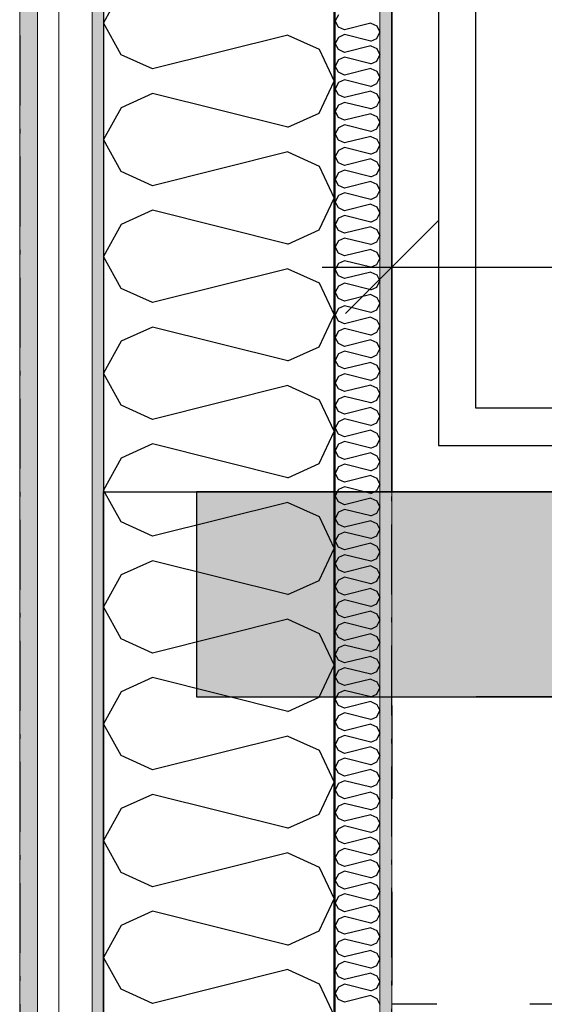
# Model space of a CAD drawing. Header units: millimetres. Extents: x -150 to 340869, y -1115 to 365939.
# Tile 105 of 193: x 308361 to 308925, y 348898 to 349955. Entities that reach past the tile are written whole.
import ezdxf
from ezdxf.enums import TextEntityAlignment as Align

# ---------------------------------------------------------------- set-up
doc = ezdxf.new("R2010")
doc.units = ezdxf.units.MM
doc.header["$LTSCALE"] = 0.5
doc.header["$MEASUREMENT"] = 0
for name, pattern in [('Akselinje', [1500, 1000, -200, 100, -200]), ('Over snittplan', [260, 150, -50, 10, -50]), ('PLINE', [0]), ('Stipling', [400, 200, -200])]:
    doc.linetypes.add(name, pattern=pattern)
for name, color, linetype in [('0(Nye konstruksjoner)', 7, 'Continuous'), ('232- Ikke-bærende yttervegger (Skravur)(Nye konstruksjoner)', 7, 'Continuous'), ('232- Ikke-bærende yttervegger(Nye konstruksjoner)', 7, 'Continuous'), ('255- Gulvoverflate(Nye konstruksjoner)', 7, 'Continuous'), ('281- Innvendige trapper(Nye konstruksjoner)', 7, 'Continuous'), ('287- Andre rekkverk_ håndlister og fendere(Nye konstruksjoner)', 7, 'Continuous'), ('82-- Modullinjer(Nye konstruksjoner)', 7, 'Continuous'), ('842-M___1_50 Målsetting bygning(Nye konstruksjoner)', 7, 'Continuous'), ('862- M___Nettoareal(Nye konstruksjoner)', 7, 'Continuous'), ('862- M___Nettoareal(Polylinje)(Nye konstruksjoner)', 7, 'Continuous'), ('862- M___Nettoareal(Tekst)(Nye konstruksjoner)', 7, 'Continuous')]:
    doc.layers.add(name, color=color, linetype=linetype)
doc.layers.add('235- Utvendig kledning og overflate(Nye konstruksjoner)', color=7, linetype='Continuous', lineweight=0)
doc.layers.add('236- Innvendig kledning og overflate(Nye konstruksjoner)', color=7, linetype='Continuous', lineweight=0)
doc.styles.add('GENERATED_STYLE_1', font='txt')
doc.styles.add('GENERATED_STYLE_2', font='arial.ttf')
doc.styles.add('GENERATED_STYLE_4', font='arial.ttf')
doc.dimstyles.new('GENERATED_STYLE__1', dxfattribs={"dimtxt": 100, "dimasz": 95, "dimexe": 0.18, "dimexo": 0.0625, "dimgap": 0, "dimtad": 1, "dimtih": 1, "dimtoh": 1, "dimdec": 0, "dimzin": 0, "dimdsep": 46, "dimtxsty": 'GENERATED_STYLE_2', "dimblk": 'ARROWHEAD_6', "dimblk1": 'ARROWHEAD_6', "dimblk2": 'ARROWHEAD_6', "dimcen": 0.09, "dimse1": 1, "dimse2": 1, "dimclrd": 256, "dimclre": 256, "dimclrt": 256, "dimadec": 1, "dimazin": 0, "dimtfac": 1, "dimtdec": 4, "dimtmove": 0, "dimatfit": 3, "dimfxl": 1, "dimtolj": 1, "dimtzin": 0, "dimarcsym": 0})
doc.dimstyles.new('GENERATED_STYLE__3', dxfattribs={"dimtxt": 100, "dimasz": 95, "dimexe": 0.18, "dimexo": 0.0625, "dimgap": 0, "dimtad": 1, "dimdec": 0, "dimzin": 0, "dimdsep": 46, "dimtxsty": 'GENERATED_STYLE_2', "dimblk": 'ARROWHEAD_6', "dimblk1": 'ARROWHEAD_6', "dimblk2": 'ARROWHEAD_6', "dimcen": 0.09, "dimse1": 1, "dimse2": 1, "dimclrd": 256, "dimclre": 256, "dimclrt": 256, "dimadec": 1, "dimazin": 0, "dimtfac": 1, "dimtdec": 4, "dimtmove": 0, "dimatfit": 3, "dimfxl": 1, "dimtolj": 1, "dimtzin": 0, "dimarcsym": 0})
pattern_1 = [(0, (0, 0), (0, 43.30127), [0, -25]), (0, (12.5, 21.65), (0, 43.30127), [0, -25])]

# ---------------------------------------------------------------- blocks, each defined once
blk = doc.blocks.new('TRAPP__1', base_point=(313176.5, 351580.6))
at = {"layer": '862- M___Nettoareal(Polylinje)(Nye konstruksjoner)', "linetype": 'PLINE', "flags": 128}
blk.add_lwpolyline([(308760.9, 349447.8), (312360.9, 349447.8), (314360.9, 349447.8), (314360.9, 352047.8), (312360.9, 352047.8), (308760.9, 352047.8)], close=True, dxfattribs=at)
at = {"layer": '862- M___Nettoareal(Tekst)(Nye konstruksjoner)', "style": 'GENERATED_STYLE_1'}
for tag, p in [('DUMMY_861', (313402.1, 351768.8)), ('ROOM_NAME', (312950.9, 351717.2)), ('DUMMY_862', (312950.9, 351580.6))]:
    blk.add_attdef(tag, text='', height=100, dxfattribs=at).set_placement(p, align=Align.TOP_LEFT)
blk = doc.blocks.new('TEK _ SJAKT _ LAGER__2', base_point=(318271.8, 347997.8))
at = {"layer": '862- M___Nettoareal(Polylinje)(Nye konstruksjoner)', "linetype": 'Stipling', "flags": 128}
blk.add_lwpolyline([(323792.6, 351613.4), (317110.9, 351613.4), (317110.9, 349452.8), (316890.9, 349452.8), (316890.9, 351613.4), (314484.9, 351613.4), (314484.9, 349447.8), (317110.9, 349447.8), (317110.9, 349227.8), (308760.9, 349227.8), (308760.9, 346182.3), (321025.4, 346182.3), (323326.2, 343015.5), (326185.7, 345093.1), (324517.5, 347389.1), (324695.5, 347518.4), (326363.7, 345222.4), (327720, 346207.8)], close=True, dxfattribs=at)
at = {"layer": '862- M___Nettoareal(Tekst)(Nye konstruksjoner)', "style": 'GENERATED_STYLE_1'}
for tag, p in [('DUMMY_861', (318909, 348186.1)), ('ROOM_NAME', (317634.6, 348136.2)), ('DUMMY_862', (317634.6, 347997.8))]:
    blk.add_attdef(tag, text='', height=100, dxfattribs=at).set_placement(p, align=Align.TOP_LEFT)
blk = doc.blocks.new('*X42')
at = {"layer": '232- Ikke-bærende yttervegger (Skravur)(Nye konstruksjoner)', "linetype": 'PLINE'}
for p, q in [((308703.6, 349960.2), (308699.9, 349953.6)), ((308703.6, 349947), (308699.9, 349953.6)), ((308710.1, 349944), (308703.6, 349947)), ((308738.3, 349951), (308710.1, 349944)), ((308738.3, 349951), (308744.8, 349948.1)), ((308744.8, 349948.1), (308747.9, 349941.5)), ((308703.6, 349935.9), (308699.9, 349929.3)), ((308710.1, 349938.9), (308703.6, 349935.9)), ((308738.3, 349931.9), (308710.1, 349938.9)), ((308744.8, 349934.8), (308747.9, 349941.5)), ((308703.6, 349922.7), (308699.9, 349929.3)), ((308738.3, 349926.8), (308710.1, 349919.7)), ((308738.3, 349931.9), (308744.8, 349934.8)), ((308738.3, 349926.8), (308744.8, 349923.8)), ((308710.1, 349919.7), (308703.6, 349922.7)), ((308710.1, 349914.6), (308703.6, 349911.7)), ((308738.3, 349907.6), (308710.1, 349914.6)), ((308744.8, 349923.8), (308747.9, 349917.2)), ((308744.8, 349910.5), (308747.9, 349917.2)), ((308703.6, 349911.7), (308699.9, 349905)), ((308703.6, 349898.4), (308699.9, 349905)), ((308738.3, 349907.6), (308744.8, 349910.5)), ((308710.1, 349895.4), (308703.6, 349898.4)), ((308738.3, 349902.5), (308710.1, 349895.4)), ((308738.3, 349902.5), (308744.8, 349899.5)), ((308744.8, 349899.5), (308747.9, 349892.9)), ((308744.8, 349886.3), (308747.9, 349892.9)), ((308703.6, 349887.4), (308699.9, 349880.7)), ((308710.1, 349890.3), (308703.6, 349887.4)), ((308738.3, 349883.3), (308710.1, 349890.3)), ((308738.3, 349883.3), (308744.8, 349886.3)), ((308703.6, 349874.1), (308699.9, 349880.7)), ((308710.1, 349871.2), (308703.6, 349874.1)), ((308738.3, 349878.2), (308710.1, 349871.2)), ((308738.3, 349878.2), (308744.8, 349875.2)), ((308744.8, 349875.2), (308747.9, 349868.6)), ((308703.6, 349863.1), (308699.9, 349856.5)), ((308710.1, 349866.1), (308703.6, 349863.1)), ((308738.3, 349859), (308710.1, 349866.1)), ((308738.3, 349859), (308744.8, 349862)), ((308744.8, 349862), (308747.9, 349868.6)), ((308703.6, 349849.8), (308699.9, 349856.5)), ((308738.3, 349853.9), (308710.1, 349846.9)), ((308738.3, 349853.9), (308744.8, 349851)), ((308744.8, 349851), (308747.9, 349844.3)), ((308710.1, 349846.9), (308703.6, 349849.8)), ((308710.1, 349841.8), (308703.6, 349838.8)), ((308738.3, 349834.7), (308710.1, 349841.8)), ((308744.8, 349837.7), (308747.9, 349844.3)), ((308703.6, 349838.8), (308699.9, 349832.2)), ((308703.6, 349825.6), (308699.9, 349832.2)), ((308738.3, 349829.6), (308710.1, 349822.6)), ((308738.3, 349834.7), (308744.8, 349837.7)), ((308738.3, 349829.6), (308744.8, 349826.7)), ((308710.1, 349822.6), (308703.6, 349825.6)), ((308744.8, 349826.7), (308747.9, 349820)), ((308744.8, 349813.4), (308747.9, 349820)), ((308703.6, 349814.5), (308699.9, 349807.9)), ((308710.1, 349817.5), (308703.6, 349814.5)), ((308738.3, 349810.5), (308710.1, 349817.5)), ((308738.3, 349810.5), (308744.8, 349813.4)), ((308703.6, 349801.3), (308699.9, 349807.9)), ((308710.1, 349798.3), (308703.6, 349801.3)), ((308738.3, 349805.4), (308710.1, 349798.3)), ((308738.3, 349805.4), (308744.8, 349802.4)), ((308744.8, 349802.4), (308747.9, 349795.8)), ((308703.6, 349790.3), (308699.9, 349783.6)), ((308710.1, 349793.2), (308703.6, 349790.3)), ((308738.3, 349786.2), (308710.1, 349793.2)), ((308738.3, 349786.2), (308744.8, 349789.1)), ((308744.8, 349789.1), (308747.9, 349795.8)), ((308703.6, 349777), (308699.9, 349783.6)), ((308710.1, 349774), (308703.6, 349777)), ((308738.3, 349781.1), (308710.1, 349774)), ((308738.3, 349781.1), (308744.8, 349778.1)), ((308744.8, 349778.1), (308747.9, 349771.5)), ((308703.6, 349766), (308699.9, 349759.3)), ((308710.1, 349768.9), (308703.6, 349766)), ((308738.3, 349761.9), (308710.1, 349768.9)), ((308744.8, 349764.9), (308747.9, 349771.5)), ((308703.6, 349752.7), (308699.9, 349759.3)), ((308738.3, 349756.8), (308710.1, 349749.8)), ((308738.3, 349761.9), (308744.8, 349764.9)), ((308738.3, 349756.8), (308744.8, 349753.8)), ((308710.1, 349749.8), (308703.6, 349752.7)), ((308744.8, 349753.8), (308747.9, 349747.2)), ((308744.8, 349740.6), (308747.9, 349747.2)), ((308703.6, 349741.7), (308699.9, 349735.1)), ((308703.6, 349728.4), (308699.9, 349735.1)), ((308710.1, 349744.7), (308703.6, 349741.7)), ((308738.3, 349737.6), (308710.1, 349744.7)), ((308738.3, 349737.6), (308744.8, 349740.6)), ((308710.1, 349725.5), (308703.6, 349728.4)), ((308738.3, 349732.5), (308710.1, 349725.5)), ((308738.3, 349732.5), (308744.8, 349729.6)), ((308744.8, 349729.6), (308747.9, 349722.9)), ((308703.6, 349717.4), (308699.9, 349710.8)), ((308710.1, 349720.4), (308703.6, 349717.4)), ((308738.3, 349713.3), (308710.1, 349720.4)), ((308738.3, 349713.3), (308744.8, 349716.3)), ((308744.8, 349716.3), (308747.9, 349722.9)), ((308703.6, 349704.1), (308699.9, 349710.8)), ((308710.1, 349701.2), (308703.6, 349704.1)), ((308738.3, 349708.2), (308710.1, 349701.2)), ((308738.3, 349708.2), (308744.8, 349705.3)), ((308744.8, 349705.3), (308747.9, 349698.6)), ((308703.6, 349693.1), (308699.9, 349686.5)), ((308710.1, 349696.1), (308703.6, 349693.1)), ((308738.3, 349689), (308710.1, 349696.1)), ((308738.3, 349689), (308744.8, 349692)), ((308744.8, 349692), (308747.9, 349698.6)), ((308703.6, 349679.9), (308699.9, 349686.5)), ((308738.3, 349683.9), (308710.1, 349676.9)), ((308738.3, 349683.9), (308744.8, 349681)), ((308710.1, 349676.9), (308703.6, 349679.9)), ((308710.1, 349671.8), (308703.6, 349668.8)), ((308738.3, 349664.8), (308710.1, 349671.8)), ((308744.8, 349681), (308747.9, 349674.4)), ((308744.8, 349667.7), (308747.9, 349674.4)), ((308703.6, 349668.8), (308699.9, 349662.2)), ((308703.6, 349655.6), (308699.9, 349662.2)), ((308738.3, 349664.8), (308744.8, 349667.7)), ((308710.1, 349652.6), (308703.6, 349655.6)), ((308738.3, 349659.7), (308710.1, 349652.6)), ((308738.3, 349659.7), (308744.8, 349656.7)), ((308744.8, 349656.7), (308747.9, 349650.1)), ((308744.8, 349643.4), (308747.9, 349650.1)), ((308703.6, 349644.6), (308699.9, 349637.9)), ((308710.1, 349647.5), (308703.6, 349644.6)), ((308738.3, 349640.5), (308710.1, 349647.5)), ((308738.3, 349640.5), (308744.8, 349643.4)), ((308703.6, 349631.3), (308699.9, 349637.9)), ((308710.1, 349628.3), (308703.6, 349631.3)), ((308738.3, 349635.4), (308710.1, 349628.3)), ((308738.3, 349635.4), (308744.8, 349632.4)), ((308744.8, 349632.4), (308747.9, 349625.8)), ((308703.6, 349620.3), (308699.9, 349613.7)), ((308710.1, 349623.2), (308703.6, 349620.3)), ((308738.3, 349616.2), (308710.1, 349623.2)), ((308738.3, 349616.2), (308744.8, 349619.2)), ((308744.8, 349619.2), (308747.9, 349625.8)), ((308703.6, 349607), (308699.9, 349613.7)), ((308738.3, 349611.1), (308710.1, 349604.1)), ((308738.3, 349611.1), (308744.8, 349608.1)), ((308744.8, 349608.1), (308747.9, 349601.5)), ((308710.1, 349604.1), (308703.6, 349607)), ((308710.1, 349599), (308703.6, 349596)), ((308738.3, 349591.9), (308710.1, 349599)), ((308744.8, 349594.9), (308747.9, 349601.5)), ((308703.6, 349596), (308699.9, 349589.4)), ((308703.6, 349582.7), (308699.9, 349589.4)), ((308738.3, 349586.8), (308710.1, 349579.8)), ((308738.3, 349591.9), (308744.8, 349594.9)), ((308738.3, 349586.8), (308744.8, 349583.9)), ((308710.1, 349579.8), (308703.6, 349582.7)), ((308744.8, 349583.9), (308747.9, 349577.2)), ((308744.8, 349570.6), (308747.9, 349577.2)), ((308703.6, 349571.7), (308699.9, 349565.1)), ((308703.6, 349558.5), (308699.9, 349565.1)), ((308710.1, 349574.7), (308703.6, 349571.7)), ((308738.3, 349567.6), (308710.1, 349574.7)), ((308738.3, 349567.6), (308744.8, 349570.6)), ((308710.1, 349555.5), (308703.6, 349558.5)), ((308738.3, 349562.5), (308710.1, 349555.5)), ((308738.3, 349562.5), (308744.8, 349559.6)), ((308744.8, 349559.6), (308747.9, 349553)), ((308703.6, 349547.4), (308699.9, 349540.8)), ((308710.1, 349550.4), (308703.6, 349547.4)), ((308738.3, 349543.4), (308710.1, 349550.4)), ((308738.3, 349543.4), (308744.8, 349546.3)), ((308744.8, 349546.3), (308747.9, 349553)), ((308703.6, 349534.2), (308699.9, 349540.8)), ((308710.1, 349531.2), (308703.6, 349534.2)), ((308738.3, 349538.3), (308710.1, 349531.2)), ((308738.3, 349538.3), (308744.8, 349535.3)), ((308744.8, 349535.3), (308747.9, 349528.7)), ((308703.6, 349523.2), (308699.9, 349516.5)), ((308710.1, 349526.1), (308703.6, 349523.2)), ((308738.3, 349519.1), (308710.1, 349526.1)), ((308744.8, 349522), (308747.9, 349528.7)), ((308703.6, 349509.9), (308699.9, 349516.5)), ((308738.3, 349514), (308710.1, 349506.9)), ((308738.3, 349519.1), (308744.8, 349522)), ((308738.3, 349514), (308744.8, 349511)), ((308710.1, 349506.9), (308703.6, 349509.9)), ((308710.1, 349501.8), (308703.6, 349498.9)), ((308738.3, 349494.8), (308710.1, 349501.8)), ((308744.8, 349511), (308747.9, 349504.4)), ((308744.8, 349497.8), (308747.9, 349504.4)), ((308703.6, 349498.9), (308699.9, 349492.2)), ((308703.6, 349485.6), (308699.9, 349492.2)), ((308738.3, 349494.8), (308744.8, 349497.8)), ((308710.1, 349482.7), (308703.6, 349485.6)), ((308738.3, 349489.7), (308710.1, 349482.7)), ((308738.3, 349489.7), (308744.8, 349486.7)), ((308744.8, 349486.7), (308747.9, 349480.1)), ((308703.6, 349474.6), (308699.9, 349468)), ((308710.1, 349477.6), (308703.6, 349474.6)), ((308738.3, 349470.5), (308710.1, 349477.6)), ((308738.3, 349470.5), (308744.8, 349473.5)), ((308744.8, 349473.5), (308747.9, 349480.1)), ((308703.6, 349461.3), (308699.9, 349468)), ((308710.1, 349458.4), (308703.6, 349461.3)), ((308738.3, 349465.4), (308710.1, 349458.4)), ((308738.3, 349465.4), (308744.8, 349462.5)), ((308744.8, 349462.5), (308747.9, 349455.8)), ((308703.6, 349450.3), (308699.9, 349443.7)), ((308710.1, 349453.3), (308703.6, 349450.3)), ((308738.3, 349446.2), (308710.1, 349453.3)), ((308738.3, 349446.2), (308744.8, 349449.2)), ((308744.8, 349449.2), (308747.9, 349455.8)), ((308703.6, 349437.1), (308699.9, 349443.7)), ((308738.3, 349441.1), (308710.1, 349434.1)), ((308738.3, 349441.1), (308744.8, 349438.2)), ((308744.8, 349438.2), (308747.9, 349431.5)), ((308710.1, 349434.1), (308703.6, 349437.1)), ((308710.1, 349429), (308703.6, 349426)), ((308738.3, 349422), (308710.1, 349429)), ((308744.8, 349424.9), (308747.9, 349431.5)), ((308703.6, 349426), (308699.9, 349419.4)), ((308703.6, 349412.8), (308699.9, 349419.4)), ((308738.3, 349422), (308744.8, 349424.9)), ((308710.1, 349409.8), (308703.6, 349412.8)), ((308738.3, 349416.9), (308710.1, 349409.8)), ((308738.3, 349416.9), (308744.8, 349413.9)), ((308744.8, 349413.9), (308747.9, 349407.3)), ((308744.8, 349400.6), (308747.9, 349407.3)), ((308703.6, 349401.8), (308699.9, 349395.1)), ((308710.1, 349404.7), (308703.6, 349401.8)), ((308738.3, 349397.7), (308710.1, 349404.7)), ((308738.3, 349397.7), (308744.8, 349400.6)), ((308703.6, 349388.5), (308699.9, 349395.1)), ((308710.1, 349385.5), (308703.6, 349388.5)), ((308738.3, 349392.6), (308710.1, 349385.5)), ((308738.3, 349392.6), (308744.8, 349389.6)), ((308744.8, 349389.6), (308747.9, 349383)), ((308703.6, 349377.5), (308699.9, 349370.8)), ((308710.1, 349380.4), (308703.6, 349377.5)), ((308738.3, 349373.4), (308710.1, 349380.4)), ((308738.3, 349373.4), (308744.8, 349376.4)), ((308744.8, 349376.4), (308747.9, 349383)), ((308703.6, 349364.2), (308699.9, 349370.8)), ((308710.1, 349361.3), (308703.6, 349364.2)), ((308738.3, 349368.3), (308710.1, 349361.3)), ((308738.3, 349368.3), (308744.8, 349365.3)), ((308744.8, 349365.3), (308747.9, 349358.7)), ((308710.1, 349356.2), (308703.6, 349353.2)), ((308738.3, 349349.1), (308710.1, 349356.2)), ((308744.8, 349352.1), (308747.9, 349358.7)), ((308703.6, 349353.2), (308699.9, 349346.6)), ((308703.6, 349339.9), (308699.9, 349346.6)), ((308738.3, 349344), (308710.1, 349337)), ((308738.3, 349349.1), (308744.8, 349352.1)), ((308738.3, 349344), (308744.8, 349341.1)), ((308710.1, 349337), (308703.6, 349339.9)), ((308744.8, 349341.1), (308747.9, 349334.4)), ((308744.8, 349327.8), (308747.9, 349334.4)), ((308703.6, 349328.9), (308699.9, 349322.3)), ((308703.6, 349315.6), (308699.9, 349322.3)), ((308710.1, 349331.9), (308703.6, 349328.9)), ((308738.3, 349324.8), (308710.1, 349331.9)), ((308738.3, 349324.8), (308744.8, 349327.8)), ((308710.1, 349312.7), (308703.6, 349315.6)), ((308738.3, 349319.7), (308710.1, 349312.7)), ((308738.3, 349319.7), (308744.8, 349316.8)), ((308744.8, 349316.8), (308747.9, 349310.1)), ((308703.6, 349304.6), (308699.9, 349298)), ((308710.1, 349307.6), (308703.6, 349304.6)), ((308738.3, 349300.5), (308710.1, 349307.6)), ((308738.3, 349300.5), (308744.8, 349303.5)), ((308744.8, 349303.5), (308747.9, 349310.1)), ((308703.6, 349291.4), (308699.9, 349298)), ((308710.1, 349288.4), (308703.6, 349291.4)), ((308738.3, 349295.4), (308710.1, 349288.4)), ((308738.3, 349295.4), (308744.8, 349292.5)), ((308744.8, 349292.5), (308747.9, 349285.9)), ((308703.6, 349280.3), (308699.9, 349273.7)), ((308710.1, 349283.3), (308703.6, 349280.3)), ((308738.3, 349276.3), (308710.1, 349283.3)), ((308744.8, 349279.2), (308747.9, 349285.9)), ((308703.6, 349267.1), (308699.9, 349273.7)), ((308738.3, 349271.2), (308710.1, 349264.1)), ((308738.3, 349276.3), (308744.8, 349279.2)), ((308738.3, 349271.2), (308744.8, 349268.2)), ((308710.1, 349264.1), (308703.6, 349267.1)), ((308710.1, 349259), (308703.6, 349256.1)), ((308738.3, 349252), (308710.1, 349259)), ((308744.8, 349268.2), (308747.9, 349261.6)), ((308744.8, 349254.9), (308747.9, 349261.6)), ((308703.6, 349256.1), (308699.9, 349249.4)), ((308703.6, 349242.8), (308699.9, 349249.4)), ((308738.3, 349252), (308744.8, 349254.9)), ((308710.1, 349239.8), (308703.6, 349242.8)), ((308738.3, 349246.9), (308710.1, 349239.8)), ((308738.3, 349246.9), (308744.8, 349243.9)), ((308744.8, 349243.9), (308747.9, 349237.3)), ((308744.8, 349230.7), (308747.9, 349237.3)), ((308703.6, 349231.8), (308699.9, 349225.2)), ((308710.1, 349234.7), (308703.6, 349231.8)), ((308738.3, 349227.7), (308710.1, 349234.7)), ((308738.3, 349227.7), (308744.8, 349230.7)), ((308703.6, 349218.5), (308699.9, 349225.2)), ((308710.1, 349215.6), (308703.6, 349218.5)), ((308738.3, 349222.6), (308710.1, 349215.6)), ((308738.3, 349222.6), (308744.8, 349219.6)), ((308744.8, 349219.6), (308747.9, 349213)), ((308703.6, 349207.5), (308699.9, 349200.9)), ((308710.1, 349210.5), (308703.6, 349207.5)), ((308738.3, 349203.4), (308710.1, 349210.5)), ((308738.3, 349203.4), (308744.8, 349206.4)), ((308744.8, 349206.4), (308747.9, 349213)), ((308703.6, 349194.2), (308699.9, 349200.9)), ((308738.3, 349198.3), (308710.1, 349191.3)), ((308738.3, 349198.3), (308744.8, 349195.4)), ((308744.8, 349195.4), (308747.9, 349188.7)), ((308710.1, 349191.3), (308703.6, 349194.2)), ((308710.1, 349186.2), (308703.6, 349183.2)), ((308738.3, 349179.1), (308710.1, 349186.2)), ((308744.8, 349182.1), (308747.9, 349188.7)), ((308703.6, 349183.2), (308699.9, 349176.6)), ((308703.6, 349170), (308699.9, 349176.6)), ((308738.3, 349174), (308710.1, 349167)), ((308738.3, 349179.1), (308744.8, 349182.1)), ((308738.3, 349174), (308744.8, 349171.1)), ((308710.1, 349167), (308703.6, 349170)), ((308744.8, 349171.1), (308747.9, 349164.5)), ((308744.8, 349157.8), (308747.9, 349164.5)), ((308703.6, 349158.9), (308699.9, 349152.3)), ((308710.1, 349161.9), (308703.6, 349158.9)), ((308738.3, 349154.9), (308710.1, 349161.9)), ((308738.3, 349154.9), (308744.8, 349157.8)), ((308703.6, 349145.7), (308699.9, 349152.3)), ((308710.1, 349142.7), (308703.6, 349145.7)), ((308738.3, 349149.8), (308710.1, 349142.7)), ((308738.3, 349149.8), (308744.8, 349146.8)), ((308744.8, 349146.8), (308747.9, 349140.2)), ((308703.6, 349134.7), (308699.9, 349128)), ((308710.1, 349137.6), (308703.6, 349134.7)), ((308738.3, 349130.6), (308710.1, 349137.6)), ((308738.3, 349130.6), (308744.8, 349133.5)), ((308744.8, 349133.5), (308747.9, 349140.2)), ((308703.6, 349121.4), (308699.9, 349128)), ((308710.1, 349118.4), (308703.6, 349121.4)), ((308738.3, 349125.5), (308710.1, 349118.4)), ((308738.3, 349125.5), (308744.8, 349122.5)), ((308744.8, 349122.5), (308747.9, 349115.9)), ((308703.6, 349110.4), (308699.9, 349103.7)), ((308710.1, 349113.3), (308703.6, 349110.4)), ((308738.3, 349106.3), (308710.1, 349113.3)), ((308744.8, 349109.3), (308747.9, 349115.9)), ((308703.6, 349097.1), (308699.9, 349103.7)), ((308738.3, 349101.2), (308710.1, 349094.2)), ((308738.3, 349106.3), (308744.8, 349109.3)), ((308738.3, 349101.2), (308744.8, 349098.2)), ((308710.1, 349094.2), (308703.6, 349097.1)), ((308744.8, 349098.2), (308747.9, 349091.6)), ((308744.8, 349085), (308747.9, 349091.6)), ((308703.6, 349086.1), (308699.9, 349079.5)), ((308703.6, 349072.8), (308699.9, 349079.5)), ((308710.1, 349089.1), (308703.6, 349086.1)), ((308738.3, 349082), (308710.1, 349089.1)), ((308738.3, 349082), (308744.8, 349085)), ((308710.1, 349069.9), (308703.6, 349072.8)), ((308738.3, 349076.9), (308710.1, 349069.9)), ((308738.3, 349076.9), (308744.8, 349074)), ((308744.8, 349074), (308747.9, 349067.3)), ((308703.6, 349061.8), (308699.9, 349055.2)), ((308710.1, 349064.8), (308703.6, 349061.8)), ((308738.3, 349057.7), (308710.1, 349064.8)), ((308738.3, 349057.7), (308744.8, 349060.7)), ((308744.8, 349060.7), (308747.9, 349067.3)), ((308703.6, 349048.6), (308699.9, 349055.2)), ((308710.1, 349045.6), (308703.6, 349048.6)), ((308738.3, 349052.6), (308710.1, 349045.6)), ((308738.3, 349052.6), (308744.8, 349049.7)), ((308744.8, 349049.7), (308747.9, 349043)), ((308703.6, 349037.5), (308699.9, 349030.9)), ((308710.1, 349040.5), (308703.6, 349037.5)), ((308738.3, 349033.5), (308710.1, 349040.5)), ((308738.3, 349033.5), (308744.8, 349036.4)), ((308744.8, 349036.4), (308747.9, 349043)), ((308703.6, 349024.3), (308699.9, 349030.9)), ((308738.3, 349028.4), (308710.1, 349021.3)), ((308738.3, 349028.4), (308744.8, 349025.4)), ((308710.1, 349021.3), (308703.6, 349024.3)), ((308710.1, 349016.2), (308703.6, 349013.3)), ((308738.3, 349009.2), (308710.1, 349016.2)), ((308744.8, 349025.4), (308747.9, 349018.8)), ((308744.8, 349012.1), (308747.9, 349018.8)), ((308703.6, 349013.3), (308699.9, 349006.6)), ((308703.6, 349000), (308699.9, 349006.6)), ((308738.3, 349009.2), (308744.8, 349012.1)), ((308710.1, 348997), (308703.6, 349000)), ((308738.3, 349004.1), (308710.1, 348997)), ((308738.3, 349004.1), (308744.8, 349001.1)), ((308744.8, 349001.1), (308747.9, 348994.5)), ((308744.8, 348987.9), (308747.9, 348994.5)), ((308703.6, 348989), (308699.9, 348982.3)), ((308710.1, 348991.9), (308703.6, 348989)), ((308738.3, 348984.9), (308710.1, 348991.9)), ((308738.3, 348984.9), (308744.8, 348987.9)), ((308703.6, 348975.7), (308699.9, 348982.3)), ((308710.1, 348972.8), (308703.6, 348975.7)), ((308738.3, 348979.8), (308710.1, 348972.8)), ((308738.3, 348979.8), (308744.8, 348976.8)), ((308744.8, 348976.8), (308747.9, 348970.2)), ((308703.6, 348964.7), (308699.9, 348958.1)), ((308710.1, 348967.7), (308703.6, 348964.7)), ((308738.3, 348960.6), (308710.1, 348967.7)), ((308738.3, 348960.6), (308744.8, 348963.6)), ((308744.8, 348963.6), (308747.9, 348970.2)), ((308703.6, 348951.4), (308699.9, 348958.1)), ((308738.3, 348955.5), (308710.1, 348948.5)), ((308738.3, 348955.5), (308744.8, 348952.6)), ((308744.8, 348952.6), (308747.9, 348945.9)), ((308710.1, 348948.5), (308703.6, 348951.4)), ((308710.1, 348943.4), (308703.6, 348940.4)), ((308738.3, 348936.3), (308710.1, 348943.4)), ((308744.8, 348939.3), (308747.9, 348945.9)), ((308703.6, 348940.4), (308699.9, 348933.8)), ((308703.6, 348927.1), (308699.9, 348933.8)), ((308738.3, 348931.2), (308710.1, 348924.2)), ((308738.3, 348936.3), (308744.8, 348939.3)), ((308738.3, 348931.2), (308744.8, 348928.3)), ((308710.1, 348924.2), (308703.6, 348927.1)), ((308744.8, 348928.3), (308747.9, 348921.6)), ((308744.8, 348915), (308747.9, 348921.6)), ((308703.6, 348916.1), (308699.9, 348909.5)), ((308703.6, 348902.9), (308699.9, 348909.5)), ((308710.1, 348919.1), (308703.6, 348916.1)), ((308738.3, 348912), (308710.1, 348919.1)), ((308738.3, 348912), (308744.8, 348915)), ((308710.1, 348899.9), (308703.6, 348902.9)), ((308738.3, 348906.9), (308710.1, 348899.9)), ((308738.3, 348906.9), (308744.8, 348904)), ((308744.8, 348904), (308747.9, 348897.4))]:
    blk.add_line(p, q, dxfattribs=at)
blk = doc.blocks.new('*X44')
at = {"layer": '232- Ikke-bærende yttervegger (Skravur)(Nye konstruksjoner)', "linetype": 'PLINE'}
for p, q in [((308470, 349985.8), (308450.9, 349951.6)), ((308470, 349917.3), (308450.9, 349951.6)), ((308649.1, 349938.4), (308503.6, 349902)), ((308649.1, 349938.4), (308682.7, 349923.1)), ((308503.6, 349902), (308470, 349917.3)), ((308682.7, 349923.1), (308698.9, 349888.8)), ((308682.7, 349854.6), (308698.9, 349888.8)), ((308503.6, 349875.7), (308470, 349860.4)), ((308649.1, 349839.3), (308503.6, 349875.7)), ((308470, 349860.4), (308450.9, 349826.1)), ((308649.1, 349839.3), (308682.7, 349854.6)), ((308470, 349791.9), (308450.9, 349826.1)), ((308649.1, 349812.9), (308503.6, 349776.6)), ((308649.1, 349812.9), (308682.7, 349797.6)), ((308682.7, 349797.6), (308698.9, 349763.4)), ((308503.6, 349776.6), (308470, 349791.9)), ((308682.7, 349729.1), (308698.9, 349763.4)), ((308503.6, 349750.2), (308470, 349734.9)), ((308649.1, 349713.8), (308503.6, 349750.2)), ((308470, 349734.9), (308450.9, 349700.7)), ((308649.1, 349713.8), (308682.7, 349729.1)), ((308470, 349666.4), (308450.9, 349700.7)), ((308649.1, 349687.5), (308503.6, 349651.1)), ((308649.1, 349687.5), (308682.7, 349672.2)), ((308682.7, 349672.2), (308698.9, 349637.9)), ((308503.6, 349651.1), (308470, 349666.4)), ((308682.7, 349603.7), (308698.9, 349637.9)), ((308503.6, 349624.8), (308470, 349609.5)), ((308649.1, 349588.4), (308503.6, 349624.8)), ((308470, 349609.5), (308450.9, 349575.2)), ((308649.1, 349588.4), (308682.7, 349603.7)), ((308470, 349541), (308450.9, 349575.2)), ((308649.1, 349562), (308503.6, 349525.7)), ((308649.1, 349562), (308682.7, 349546.7)), ((308682.7, 349546.7), (308698.9, 349512.5)), ((308503.6, 349525.7), (308470, 349541)), ((308682.7, 349478.2), (308698.9, 349512.5)), ((308503.6, 349499.3), (308470, 349484)), ((308649.1, 349462.9), (308503.6, 349499.3)), ((308470, 349484), (308450.9, 349449.8)), ((308649.1, 349462.9), (308682.7, 349478.2)), ((308470, 349415.5), (308450.9, 349449.8)), ((308649.1, 349436.6), (308503.6, 349400.2)), ((308649.1, 349436.6), (308682.7, 349421.3)), ((308682.7, 349421.3), (308698.9, 349387)), ((308503.6, 349400.2), (308470, 349415.5)), ((308682.7, 349352.8), (308698.9, 349387)), ((308503.6, 349373.9), (308470, 349358.6)), ((308649.1, 349337.5), (308503.6, 349373.9)), ((308470, 349358.6), (308450.9, 349324.3)), ((308649.1, 349337.5), (308682.7, 349352.8)), ((308470, 349290), (308450.9, 349324.3)), ((308649.1, 349311.1), (308503.6, 349274.8)), ((308649.1, 349311.1), (308682.7, 349295.8)), ((308682.7, 349295.8), (308698.9, 349261.6)), ((308503.6, 349274.8), (308470, 349290)), ((308682.7, 349227.3), (308698.9, 349261.6)), ((308503.6, 349248.4), (308470, 349233.1)), ((308649.1, 349212), (308503.6, 349248.4)), ((308470, 349233.1), (308450.9, 349198.9)), ((308649.1, 349212), (308682.7, 349227.3)), ((308470, 349164.6), (308450.9, 349198.9)), ((308649.1, 349185.7), (308503.6, 349149.3)), ((308649.1, 349185.7), (308682.7, 349170.4)), ((308503.6, 349149.3), (308470, 349164.6)), ((308682.7, 349170.4), (308698.9, 349136.1)), ((308682.7, 349101.9), (308698.9, 349136.1)), ((308503.6, 349122.9), (308470, 349107.7)), ((308649.1, 349086.6), (308503.6, 349122.9)), ((308470, 349107.7), (308450.9, 349073.4)), ((308649.1, 349086.6), (308682.7, 349101.9)), ((308470, 349039.1), (308450.9, 349073.4)), ((308649.1, 349060.2), (308503.6, 349023.8)), ((308649.1, 349060.2), (308682.7, 349044.9)), ((308503.6, 349023.8), (308470, 349039.1)), ((308682.7, 349044.9), (308698.9, 349010.7)), ((308682.7, 348976.4), (308698.9, 349010.7)), ((308503.6, 348997.5), (308470, 348982.2)), ((308649.1, 348961.1), (308503.6, 348997.5)), ((308470, 348982.2), (308450.9, 348947.9)), ((308649.1, 348961.1), (308682.7, 348976.4)), ((308470, 348913.7), (308450.9, 348947.9)), ((308649.1, 348934.8), (308503.6, 348898.4)), ((308649.1, 348934.8), (308682.7, 348919.5)), ((308503.6, 348898.4), (308470, 348913.7)), ((308682.7, 348919.5), (308698.9, 348885.2))]:
    blk.add_line(p, q, dxfattribs=at)
blk = doc.blocks.new('Standard grid marker[18]', base_point=(308450.9, 363787.1))
at = {"layer": '82-- Modullinjer(Nye konstruksjoner)', "linetype": 'Akselinje'}
blk.add_line((308450.9, 363587.1), (308450.9, 339987.1), dxfattribs=at)
at = {"layer": '82-- Modullinjer(Nye konstruksjoner)', "style": 'GENERATED_STYLE_4'}
for tag, p in [('AC_MarkerText_1_0', (308450.9, 363965.3)), ('AC_MarkerText_1_1', (308450.9, 339715.3))]:
    blk.add_attdef(tag, text='', height=100, rotation=360, dxfattribs=at).set_placement(p, align=Align.TOP_CENTER)
blk = doc.blocks.new('*D144')
at = {"layer": '842-M___1_50 Målsetting bygning(Nye konstruksjoner)', "linetype": 'PLINE'}
for p, q in [((309207.5, 349277.8), (309307.5, 349177.8)), ((309351.3, 349227.8), (309163.8, 349227.8)), ((309257.5, 343685.8), (309257.5, 349227.8)), ((309207.5, 343735.8), (309307.5, 343635.8)), ((309351.3, 343685.8), (309163.8, 343685.8))]:
    blk.add_line(p, q, dxfattribs=at)
at = {"layer": '842-M___1_50 Målsetting bygning(Nye konstruksjoner)', "char_height": 100, "attachment_point": 7, "rotation": 90, "style": 'GENERATED_STYLE_2'}
for s, insert in [('\\A1;{\\pql;\\fArial|b0|i0|c0|p0;\\W1.000000;220}', (309097.5, 349223.4)), ('\\A1;{\\pql;\\fArial|b0|i0|c0|p0;\\W1.000000;5\xa0542}', (309237.5, 346285.2))]:
    blk.add_mtext(s, dxfattribs=dict(at, insert=insert))
blk = doc.blocks.new('ARROWHEAD_6')
at = {"linetype": 'Continuous'}
for p, q in [((-0.5, -0.5), (0.5, 0.5)), ((0, 0), (-1, 0))]:
    blk.add_line(p, q, dxfattribs=at)
blk = doc.blocks.new('*D145')
at = {"layer": '842-M___1_50 Målsetting bygning(Nye konstruksjoner)', "linetype": 'PLINE'}
for p, q in [((309207.5, 349497.8), (309307.5, 349397.8)), ((309351.3, 349447.8), (309163.8, 349447.8)), ((309257.5, 349227.8), (309257.5, 349447.8)), ((309207.5, 349277.8), (309307.5, 349177.8)), ((309351.3, 349227.8), (309163.8, 349227.8))]:
    blk.add_line(p, q, dxfattribs=at)
blk = doc.blocks.new('*D146')
at = {"layer": '842-M___1_50 Målsetting bygning(Nye konstruksjoner)', "linetype": 'PLINE'}
for p, q in [((309207.5, 352110.8), (309307.5, 352010.8)), ((309351.3, 352060.8), (309163.8, 352060.8)), ((309257.5, 349447.8), (309257.5, 352060.8)), ((309207.5, 349497.8), (309307.5, 349397.8)), ((309351.3, 349447.8), (309163.8, 349447.8))]:
    blk.add_line(p, q, dxfattribs=at)
at = {"layer": '842-M___1_50 Målsetting bygning(Nye konstruksjoner)', "insert": (309237.5, 350582.7), "char_height": 100, "attachment_point": 7, "rotation": 90, "style": 'GENERATED_STYLE_2'}
blk.add_mtext('\\A1;{\\pql;\\fArial|b0|i0|c0|p0;\\W1.000000;2\xa0613}', dxfattribs=at)
blk = doc.blocks.new('*D153')
at = {"layer": '842-M___1_50 Målsetting bygning(Nye konstruksjoner)', "linetype": 'PLINE'}
for p, q in [((308760.9, 349595.5), (308760.9, 349783)), ((310060.9, 349595.5), (310060.9, 349783)), ((308810.9, 349739.3), (308710.9, 349639.3)), ((310110.9, 349739.3), (310010.9, 349639.3)), ((308685.9, 349689.3), (308760.9, 349689.3)), ((308760.9, 349689.3), (310060.9, 349689.3))]:
    blk.add_line(p, q, dxfattribs=at)
at = {"layer": '842-M___1_50 Målsetting bygning(Nye konstruksjoner)', "insert": (309239.3, 349709.3), "char_height": 100, "attachment_point": 7, "style": 'GENERATED_STYLE_2'}
blk.add_mtext('\\A1;{\\pql;\\fArial|b0|i0|c0|p0;\\W1.000000;1\xa0300}', dxfattribs=at)
blk = doc.blocks.new('*D182')
at = {"layer": '842-M___1_50 Målsetting bygning(Nye konstruksjoner)', "linetype": 'PLINE'}
for p, q in [((308450.9, 351051.2), (308450.9, 351238.7)), ((308698.9, 351051.2), (308698.9, 351238.7)), ((308500.9, 351194.9), (308400.9, 351094.9)), ((308748.9, 351194.9), (308648.9, 351094.9)), ((308375.9, 351144.9), (308450.9, 351144.9)), ((308450.9, 351144.9), (308698.9, 351144.9))]:
    blk.add_line(p, q, dxfattribs=at)
at = {"layer": '842-M___1_50 Målsetting bygning(Nye konstruksjoner)', "insert": (308460.5, 351304.9), "char_height": 100, "attachment_point": 7, "style": 'GENERATED_STYLE_2'}
blk.add_mtext('\\A1;{\\pql;\\fArial|b0|i0|c0|p0;\\W1.000000;248}', dxfattribs=at)
blk = doc.blocks.new('*D183')
at = {"layer": '842-M___1_50 Målsetting bygning(Nye konstruksjoner)', "linetype": 'PLINE'}
for p, q in [((308698.9, 351051.2), (308698.9, 351238.7)), ((314373.9, 351051.2), (314373.9, 351238.7)), ((308748.9, 351194.9), (308648.9, 351094.9)), ((314423.9, 351194.9), (314323.9, 351094.9)), ((308698.9, 351144.9), (314373.9, 351144.9))]:
    blk.add_line(p, q, dxfattribs=at)
at = {"layer": '842-M___1_50 Målsetting bygning(Nye konstruksjoner)', "char_height": 100, "attachment_point": 7, "style": 'GENERATED_STYLE_2'}
for s, insert in [('\\A1;{\\pql;\\fArial|b0|i0|c0|p0;\\W1.000000;98}', (314346.6, 351304.9)), ('\\A1;{\\pql;\\fArial|b0|i0|c0|p0;\\W1.000000;5\xa0675}', (311364.8, 351164.9))]:
    blk.add_mtext(s, dxfattribs=dict(at, insert=insert))

msp = doc.modelspace()

# ---------------------------------------------------------------- hatches: boundary and pattern name
at = {"layer": '232- Ikke-bærende yttervegger (Skravur)(Nye konstruksjoner)', "linetype": 'Continuous'}
h = msp.add_hatch(dxfattribs=at)
h.set_pattern_fill('Skrålinjer_2', color=256, style=0, pattern_type=2)
h.set_pattern_definition([(314.999954, (0, 0), (56.568588, 56.568497), [80, 0])])
h.paths.add_polyline_path([(308379.9, 343366.8), (308379.9, 354428.8), (308360.9, 354428.8), (308360.9, 343366.8)])
h = msp.add_hatch(dxfattribs=at)
h.set_pattern_fill('Prikker_tett', color=256, style=0, pattern_type=2)
h.set_pattern_definition(pattern_1)
h.paths.add_polyline_path([(308438.9, 343437.8), (308450.9, 343437.8), (308450.9, 354357.8), (308438.9, 354357.8)])
msp.add_hatch(color=256, dxfattribs=at).paths.add_polyline_path([(308699.9, 343686.8), (308699.9, 354108.8), (308698.9, 354108.8), (308698.9, 343686.8)])
h = msp.add_hatch(dxfattribs=at)
h.set_pattern_fill('Prikker_tett', color=256, style=0, pattern_type=2)
h.set_pattern_definition(pattern_1)
h.paths.add_polyline_path([(308760.9, 343747.8), (308760.9, 352047.8), (308747.9, 352047.8), (308747.9, 343747.8)])
h = msp.add_hatch(dxfattribs=at)
h.set_pattern_fill('Betong_strukturell', color=256, style=0, pattern_type=2)
h.set_pattern_definition([(0, (0, 0), (0, 311.76916), [30, -150]), (0, (90, 155.9), (0, 311.76916), [30, -150]), (60, (0, 0), (-270.00001, 155.88458), [30, -150]), (60, (180, 0), (-270.00001, 155.88458), [30, -150]), (120, (30, 0), (270.00001, 155.88458), [30, -150]), (120, (210, 0), (270.00001, 155.88458), [30, -150]), (0, (0, 30), (0, 60.0000024), [0, -60.000002, 0, -90.000004]), (45, (30, 30), (-42.4264086, 42.4264086), [0, -45.000002, 0, -75.000003])])
h.paths.add_polyline_path([(308550.9, 349227.8), (312855.9, 349227.8), (312855.9, 349447.8), (308550.9, 349447.8)])

# ---------------------------------------------------------------- linework, layer by layer
at = {"layer": '0(Nye konstruksjoner)', "linetype": 'Stipling'}
msp.add_lwpolyline([(325523.1, 344611.7), (322409, 348897.8), (308760.9, 348897.8)], dxfattribs=at)
at = {"layer": '232- Ikke-bærende yttervegger(Nye konstruksjoner)', "linetype": 'PLINE'}
for p, q in [((308450.9, 354109.8), (308450.9, 343685.8)), ((308698.9, 343685.8), (308698.9, 354108.8)), ((308699.9, 343686.8), (308699.9, 354060.8))]:
    msp.add_line(p, q, dxfattribs=at)
at = {"layer": '232- Ikke-bærende yttervegger(Nye konstruksjoner)', "linetype": 'Over snittplan', "flags": 128}
for points in [[(308360.9, 354357.8), (308360.9, 343347.8)], [(308760.9, 343747.8), (308760.9, 354357.8)]]:
    msp.add_lwpolyline(points, dxfattribs=at)
at = {"layer": '232- Ikke-bærende yttervegger(Nye konstruksjoner)', "linetype": 'PLINE', "flags": 128}
for points in [[(312855.9, 349447.8), (308550.9, 349447.8)], [(308550.9, 349447.8), (308550.9, 349227.8)], [(308550.9, 349227.8), (312855.9, 349227.8)]]:
    msp.add_lwpolyline(points, dxfattribs=at)
at = {"layer": '235- Utvendig kledning og overflate(Nye konstruksjoner)', "linetype": 'PLINE'}
for p, q in [((308379.9, 354405.8), (308379.9, 343389.8)), ((308402.9, 354369.8), (308402.9, 343425.8)), ((308438.9, 354357.8), (308438.9, 343437.8))]:
    msp.add_line(p, q, dxfattribs=at)
at = {"layer": '235- Utvendig kledning og overflate(Nye konstruksjoner)', "linetype": 'PLINE', "flags": 128}
msp.add_lwpolyline([(308360.9, 354428.8), (308360.9, 343347.8)], dxfattribs=at)
at = {"layer": '236- Innvendig kledning og overflate(Nye konstruksjoner)', "linetype": 'PLINE'}
msp.add_line((308747.9, 343734.8), (308747.9, 352060.8), dxfattribs=at)
at = {"layer": '236- Innvendig kledning og overflate(Nye konstruksjoner)', "linetype": 'PLINE', "flags": 128}
msp.add_lwpolyline([(308760.9, 343747.8), (308760.9, 352047.8)], dxfattribs=at)
at = {"layer": '255- Gulvoverflate(Nye konstruksjoner)', "linetype": 'PLINE', "flags": 128}
msp.add_lwpolyline([(308450.9, 354357.8), (312050.9, 354357.8), (325191, 354357.8), (332914.5, 343727.4), (335030.5, 340814.9), (326196.1, 334396.3), (323365.9, 338291.7), (321018.9, 341522.1), (319627, 343437.8), (314670.9, 343437.8), (308450.9, 343437.8), (308450.9, 349447.8), (312260.9, 349447.8), (312260.9, 352047.8), (308450.9, 352047.8)], close=True, dxfattribs=at)
msp.add_lwpolyline([(308450.9, 354357.8), (312050.9, 354357.8), (325191, 354357.8), (332914.5, 343727.4), (335030.5, 340814.9), (326196.1, 334396.3), (323365.9, 338291.7), (321018.9, 341522.1), (319627, 343437.8), (314670.9, 343437.8), (308450.9, 343437.8), (308450.9, 349447.8), (312260.9, 349447.8), (312260.9, 352047.8), (308450.9, 352047.8)], close=True, dxfattribs=at)
at = {"layer": '281- Innvendige trapper(Nye konstruksjoner)', "linetype": 'PLINE'}
for p, q in [((308760.9, 349447.8), (308760.9, 352047.8)), ((310060.9, 349447.8), (308760.9, 349447.8))]:
    msp.add_line(p, q, dxfattribs=at)
at = {"layer": '287- Andre rekkverk_ håndlister og fendere(Nye konstruksjoner)', "linetype": 'PLINE'}
for p, q in [((308810.9, 351997.8), (308810.9, 349497.8)), ((308850.9, 349537.8), (308850.9, 351957.8)), ((309785.9, 349537.8), (308850.9, 349537.8)), ((308810.9, 349497.8), (309785.9, 349497.8))]:
    msp.add_line(p, q, dxfattribs=at)

# ---------------------------------------------------------------- block references
at = {"layer": '232- Ikke-bærende yttervegger(Nye konstruksjoner)'}
for name in ['*X44', '*X42']:
    msp.add_blockref(name, (0, 0), dxfattribs=at)
at = {"layer": '82-- Modullinjer(Nye konstruksjoner)', "linetype": 'PLINE'}
msp.add_blockref('Standard grid marker[18]', (308450.9, 363787.1), dxfattribs=at)
at = {"layer": '862- M___Nettoareal(Nye konstruksjoner)', "linetype": 'Continuous'}
for name, p in [('TRAPP__1', (313176.5, 351580.6)), ('TEK _ SJAKT _ LAGER__2', (318271.8, 347997.8))]:
    msp.add_blockref(name, p, dxfattribs=at)

# ---------------------------------------------------------------- dimensions: what is measured, and where the dimension line sits
at = {"layer": '842-M___1_50 Målsetting bygning(Nye konstruksjoner)', "linetype": 'Continuous'}
for base, p1, p2, picture, middle in [((309257.5, 352060.8), (308550.9, 349447.8), (311567.4, 352060.8), '*D146', (309187.5, 350754.3)), ((309257.5, 349447.8), (308550.9, 349227.8), (308550.9, 349447.8), '*D145', (309047.5, 349337.6)), ((309257.5, 349227.8), (314226.1, 343685.8), (308550.9, 349227.8), '*D144', (309187.5, 346456.8))]:
    dim = msp.add_linear_dim(base=base, p1=p1, p2=p2, angle=90, dimstyle='GENERATED_STYLE__3', dxfattribs=at)
    dim.commit()
    dim.dimension.update_dxf_attribs({"geometry": picture, "text_midpoint": middle, "dimtype": 160, "text_rotation": 90})
for base, p1, p2, picture, middle in [((310060.9, 349689.3), (308760.9, 352047.8), (310060.9, 352047.8), '*D153', (309410.9, 349759.3)), ((314373.9, 351144.9), (308698.9, 348897.8), (314373.9, 350754.3), '*D183', (311536.4, 351214.9)), ((308698.9, 351144.9), (308450.9, 348897.8), (308698.9, 348897.8), '*D182', (308574.6, 351354.9))]:
    dim = msp.add_linear_dim(base=base, p1=p1, p2=p2, dimstyle='GENERATED_STYLE__1', dxfattribs=at)
    dim.commit()
    dim.dimension.update_dxf_attribs({"geometry": picture, "text_midpoint": middle, "dimtype": 160})

doc.saveas('drawing.dxf')
